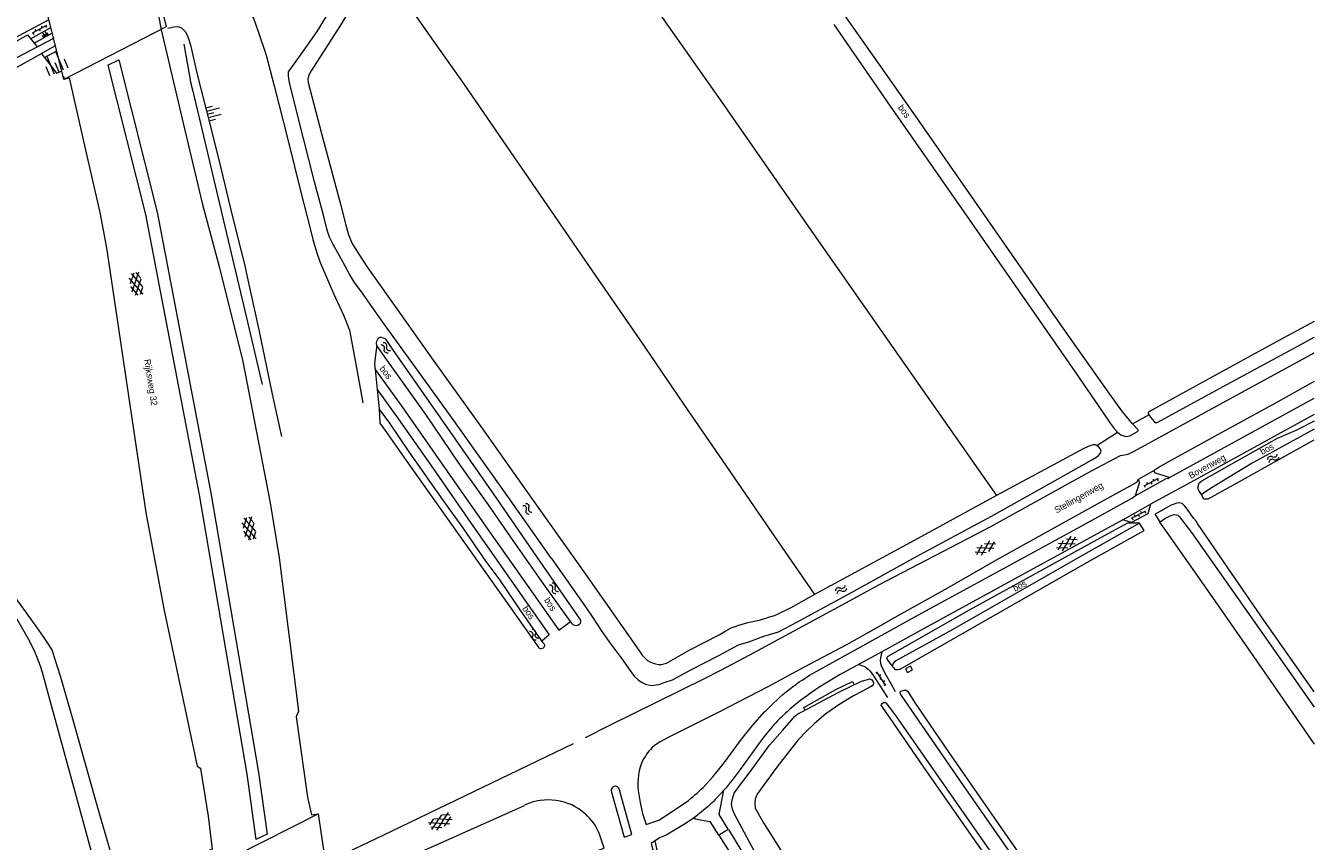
# Model space of a CAD drawing. Header units: metres. Extents: x 195864 to 198202, y 543264 to 544906.
# Tile 70 of 79: x 197845 to 198202, y 544133 to 544359. Entities that reach past the tile are written whole.
import ezdxf

# ---------------------------------------------------------------- set-up
doc = ezdxf.new("R2010")
doc.units = ezdxf.units.M
doc.header["$MEASUREMENT"] = 0
for name, color, linetype, lineweight in [('Level 12', 7, 'Continuous', 0), ('Level 14', 7, 'Continuous', 0), ('Level 19', 7, 'Continuous', 0), ('Level 28', 7, 'Continuous', 0), ('Level 29', 7, 'Continuous', 0), ('Level 33', 7, 'Continuous', 0), ('Level 34', 7, 'Continuous', 0), ('Level 41', 7, 'Continuous', 0), ('Level 43', 7, 'Continuous', 0)]:
    doc.layers.add(name, color=color, linetype=linetype, lineweight=lineweight)
doc.styles.add('Style-CHAR_FAST_FONT', font='CHAR_FAST_FONT.shx')

# ---------------------------------------------------------------- blocks, each defined once
blk = doc.blocks.new('GVTP4')
at = {"layer": 'Level 41', "color": 7, "linetype": 'Continuous', "lineweight": 0}
for p, q in [((0, 0.6), (1.8, 1.65)), ((0, -0.75), (4.2, 1.65)), ((0, 1.35), (5.1, -1.55)), ((0, 0), (2.7, -1.55)), ((1.1, -1.55), (6.2, 1.35)), ((2, 1.65), (6.2, -0.75)), ((3.5, -1.55), (6.2, 0)), ((4.4, 1.65), (6.2, 0.6))]:
    blk.add_line(p, q, dxfattribs=at)
blk = doc.blocks.new('WA_86')
at = {"layer": 'Level 43', "color": 7, "linetype": 'Continuous', "lineweight": 0, "extrusion": (0, 0, -1)}
for centre in [(-0.75, 0.05), (-0.75, -0.85)]:
    blk.add_arc(centre, 0.85, 28.0724, 151.9275, dxfattribs=at)
at = {"layer": 'Level 43', "color": 7, "linetype": 'Continuous', "lineweight": 0}
for centre in [(2.25, 0.85), (2.25, -0.05)]:
    blk.add_arc(centre, 0.85, 208.0725, 331.9276, dxfattribs=at)
blk = doc.blocks.new('WA_52')
at = {"layer": 'Level 43', "color": 7, "linetype": 'Continuous', "lineweight": 0, "extrusion": (0, 0, -1)}
for centre in [(-0.75, 0.05), (-0.75, -0.85)]:
    blk.add_arc(centre, 0.85, 28.0726, 151.9276, dxfattribs=at)
at = {"layer": 'Level 43', "color": 7, "linetype": 'Continuous', "lineweight": 0}
for centre in [(2.25, 0.85), (2.25, -0.05)]:
    blk.add_arc(centre, 0.85, 208.0724, 331.9274, dxfattribs=at)
blk = doc.blocks.new('WA_101')
at = {"layer": 'Level 43', "color": 7, "linetype": 'Continuous', "lineweight": 0, "extrusion": (0, 0, -1)}
for centre in [(-0.75, 0.05), (-0.75, -0.85)]:
    blk.add_arc(centre, 0.85, 28.0725, 151.9275, dxfattribs=at)
at = {"layer": 'Level 43', "color": 7, "linetype": 'Continuous', "lineweight": 0}
for centre in [(2.25, 0.85), (2.25, -0.05)]:
    blk.add_arc(centre, 0.85, 208.0725, 331.9275, dxfattribs=at)
blk = doc.blocks.new('WA_121')
at = {"layer": 'Level 43', "color": 7, "linetype": 'Continuous', "lineweight": 0, "extrusion": (0, 0, -1)}
for centre in [(-0.75, 0.05), (-0.75, -0.85)]:
    blk.add_arc(centre, 0.85, 28.0726, 151.9276, dxfattribs=at)
at = {"layer": 'Level 43', "color": 7, "linetype": 'Continuous', "lineweight": 0}
for centre in [(2.25, 0.85), (2.25, -0.05)]:
    blk.add_arc(centre, 0.85, 208.0724, 331.9274, dxfattribs=at)
blk = doc.blocks.new('OVTP6')
at = {"layer": 'Level 41', "color": 7, "linetype": 'Continuous', "lineweight": 0}
for p, q in [((0, 0), (4.5, 0)), ((0.25, 0), (0.25, 0.5)), ((1.25, 0), (1.25, -0.5)), ((2.25, 0), (2.25, 0.5)), ((4.25, 0), (4.25, 0.5)), ((3.25, 0), (3.25, -0.5))]:
    blk.add_line(p, q, dxfattribs=at)
blk = doc.blocks.new('TA')
at = {"layer": 'Level 43', "color": 7, "linetype": 'Continuous', "lineweight": 0}
for p, q in [((0, 0), (0, -0.5)), ((0.25, 0), (0.25, -1)), ((0.5, 0), (0.5, -0.5)), ((-0.5, 0), (-0.5, -0.5)), ((-0.25, 0), (-0.25, -1))]:
    blk.add_line(p, q, dxfattribs=at)
blk = doc.blocks.new('WA_190')
at = {"layer": 'Level 43', "color": 7, "linetype": 'Continuous', "lineweight": 0, "extrusion": (0, 0, -1)}
for centre in [(-0.75, 0.05), (-0.75, -0.85)]:
    blk.add_arc(centre, 0.85, 28.0726, 151.9277, dxfattribs=at)
at = {"layer": 'Level 43', "color": 7, "linetype": 'Continuous', "lineweight": 0}
for centre in [(2.25, 0.85), (2.25, -0.05)]:
    blk.add_arc(centre, 0.85, 208.0723, 331.9273, dxfattribs=at)
blk = doc.blocks.new('GVTP6')
at = {"layer": 'Level 41', "color": 7, "linetype": 'Continuous', "lineweight": 0}
for p, q in [((0, -0.4), (2.6, 1.2)), ((0, 0.4), (2.6, -1.2)), ((1, -1.2), (5, 1.2)), ((1, 1.2), (5, -1.2)), ((3.4, 1.2), (6, -0.4)), ((3.4, -1.2), (6, 0.4))]:
    blk.add_line(p, q, dxfattribs=at)
blk = doc.blocks.new('WA_193')
at = {"layer": 'Level 43', "color": 7, "linetype": 'Continuous', "lineweight": 0, "extrusion": (0, 0, -1)}
for centre in [(-0.75, 0.05), (-0.75, -0.85)]:
    blk.add_arc(centre, 0.85, 28.0726, 151.9276, dxfattribs=at)
at = {"layer": 'Level 43', "color": 7, "linetype": 'Continuous', "lineweight": 0}
for centre in [(2.25, 0.85), (2.25, -0.05)]:
    blk.add_arc(centre, 0.85, 208.0724, 331.9274, dxfattribs=at)

msp = doc.modelspace()

# ---------------------------------------------------------------- linework, layer by layer
at = {"layer": 'Level 12', "color": 7, "linetype": 'Continuous', "lineweight": 13}
msp.add_line((198089.1, 544179.91), (198090.53, 544180.67), dxfattribs=at)
at = {"layer": 'Level 12', "color": 7, "linetype": 'Continuous', "lineweight": 13, "flags": 128}
msp.add_lwpolyline([(198090.53, 544180.67), (198090.02, 544181.64), (198088.59, 544180.88), (198089.1, 544179.91)], dxfattribs=at)
at = {"layer": 'Level 14', "color": 7, "linetype": 'Continuous', "lineweight": 13}
msp.add_line((197926.03, 544140.78), (197932.75, 544095.58), dxfattribs=at)
at = {"layer": 'Level 14', "color": 7, "linetype": 'Continuous', "lineweight": 13, "flags": 128}
for points in [[(197846.37, 544381.46), (197874.36, 544397.7), (197883.98, 544358.63), (197855.62, 544344.04), (197846.37, 544381.46)], [(197932.75, 544095.58), (197901.06, 544081.65), (197895.62, 544125.39), (197926.03, 544140.78), (197932.75, 544095.58)]]:
    msp.add_lwpolyline(points, dxfattribs=at)
at = {"layer": 'Level 19', "color": 7, "linetype": 'Continuous', "lineweight": 0}
for p, q in [((198159.05, 544221.63), (198157.72, 544223.72)), ((198154.69, 544219.18), (198153.37, 544221.24)), ((197990.62, 544211.43), (198000, 544198.11)), ((197992.68, 544191.63), (197995.91, 544193.99)), ((197989.98, 544190.34), (197987.98, 544188.61))]:
    msp.add_line(p, q, dxfattribs=at)
at = {"layer": 'Level 19', "color": 7, "linetype": 'Continuous', "lineweight": 0, "flags": 128}
for points in [[(197941.52, 544374.4), (197932.04, 544358.76), (197924.13, 544346.44), (197923.63, 544345.63), (197923.35, 544344.93), (197923.15, 544344.17), (197923.25, 544343.17), (197927, 544329.11), (197932.22, 544309.52), (197933.63, 544304.1), (197934.46, 544301), (197935.46, 544298.62), (197937.07, 544295.96), (197939.7, 544291.97), (197946.88, 544281.86), (197958.31, 544265.72), (197971.51, 544247.3), (197985.13, 544228.15), (198000, 544207.08)], [(198068.74, 544359.22), (198084.37, 544336.63), (198103.28, 544309.56), (198121.79, 544282.89), (198135.48, 544263.25), (198142.08, 544253.53), (198145.28, 544248.87), (198146.33, 544247.44), (198147.3, 544246.38), (198148.22, 544245.67), (198149.6, 544245.24), (198150.66, 544245.42), (198152.16, 544246.19), (198152.78, 544246.59), (198153.02, 544246.8), (198153.01, 544247.1), (198152.61, 544247.47), (198151.87, 544248.23), (198151.42, 544248.77), (198148.48, 544252.29), (198145.1, 544256.97), (198132.23, 544275.19), (198111.37, 544305.19), (198090.7, 544334.89), (198068.36, 544366.7)], [(197990.62, 544211.43), (197978.51, 544228.57), (197962.68, 544250.94), (197943.64, 544277.21), (197937.87, 544285.56), (197936.14, 544287.86), (197934.74, 544290.12), (197932.35, 544294.59), (197930.24, 544298.35), (197929.22, 544300.43), (197928.55, 544302.33), (197927.59, 544306.09), (197925.05, 544315.74), (197920.43, 544333.9), (197918.15, 544343.18), (197917.89, 544344.24), (197917.83, 544345.22), (197917.84, 544346.19), (197921.12, 544350.79), (197925.75, 544357.32), (197928.24, 544361.37)], [(198201.71, 544277.04), (198192.11, 544271.92), (198175.39, 544262.79), (198156.94, 544252.6), (198156.21, 544252.18), (198155.87, 544251.95), (198155.71, 544251.73), (198155.73, 544251.47), (198155.91, 544251.21), (198156.42, 544250.54), (198157.3, 544249.44), (198157.58, 544249.12), (198157.84, 544249.08), (198158.14, 544249.07), (198158.44, 544249.17), (198161.31, 544250.72), (198178.76, 544260.29), (198196.97, 544270.11), (198201.71, 544272.73)], [(197996.34, 544193.4), (197988.43, 544204.44), (197979.39, 544217.39), (197973.19, 544226.32), (197964.82, 544238.14), (197956.08, 544250.91), (197944.58, 544267.11), (197942.26, 544270.43), (197942.18, 544271.01), (197942.26, 544271.57), (197942.55, 544272.17), (197942.83, 544272.51), (197943.09, 544272.69), (197943.45, 544272.69), (197943.97, 544272.57), (197944.37, 544272.41), (197944.76, 544272.05), (197946.66, 544269.32), (197961.87, 544247.52), (197974.56, 544229.28), (197987.42, 544210.66), (197998.64, 544194.36)], [(197837.32, 544105.5), (197842.47, 544107.79), (197863.11, 544116.46), (197864.05, 544117.06), (197864.95, 544117.76), (197865.51, 544118.45), (197865.87, 544119.47), (197866.03, 544120.37), (197861.52, 544136.71), (197851.77, 544172.41), (197849.77, 544179.9), (197849.23, 544181.68), (197848.31, 544184.08), (197847.49, 544186.08), (197845.79, 544189.32), (197842.95, 544194.26), (197836.35, 544203.64), (197819.6, 544227.92), (197791.72, 544268.21)], [(197988.29, 544188.14), (197981.99, 544197.25), (197976.37, 544205.44), (197972.52, 544210.63), (197966.04, 544220.02), (197960.62, 544227.59), (197951.26, 544240.97), (197945.88, 544248.87), (197942.89, 544252.9), (197943.1, 544248.9), (197944.56, 544246.9), (197950.38, 544238.55), (197964.96, 544218.02), (197979.35, 544197.66), (197987.11, 544186.69)], [(198201.71, 544247.24), (198194.99, 544243.6), (198184.49, 544237.84), (198173.51, 544231.08), (198170.55, 544229.2), (198170.68, 544228.74), (198170.88, 544228.26), (198171.16, 544228), (198171.4, 544227.92), (198172.36, 544227.97), (198179.52, 544231.95), (198194.43, 544240.28), (198201.71, 544244.34)], [(198000, 544198.11), (198002.31, 544194.68), (198004.58, 544191.27), (198007.02, 544187.74), (198010.35, 544183.31), (198012, 544180.94), (198013.54, 544178.9), (198014.62, 544177.85), (198015.55, 544177.18), (198016.61, 544176.68), (198018.25, 544176.27), (198020.33, 544176.54), (198022.34, 544177.28), (198024.14, 544177.87), (198029.35, 544180.76), (198036.76, 544184.54), (198042.35, 544187.53), (198045.24, 544188.39), (198049.43, 544189.93), (198053.43, 544191.18), (198055.54, 544192.23), (198058.29, 544193.74), (198073.65, 544202.07), (198091.45, 544211.9), (198112.39, 544223.14), (198128.7, 544232.32), (198140.16, 544238.76), (198141.24, 544239.37), (198141.99, 544239.93), (198142.51, 544240.52), (198142.73, 544241.16), (198142.6, 544241.72), (198142.18, 544242.19), (198141.56, 544242.77), (198141.22, 544242.91), (198140.54, 544242.88), (198139.58, 544242.66), (198137.94, 544241.93), (198130.73, 544238.05), (198113.76, 544228.91), (198090.95, 544216.42), (198063.37, 544201.49), (198056.83, 544197.82), (198054.2, 544196.46), (198053.12, 544195.91), (198052.22, 544195.61), (198050.7, 544195.16), (198048.07, 544194.31), (198044.93, 544193.61), (198042.02, 544192.79)], [(198201.71, 544174.51), (198187.99, 544194.12), (198178.8, 544207.37), (198169.42, 544221.17), (198169.02, 544221.77), (198168.33, 544222.65), (198167.49, 544223.82), (198166.64, 544225.02), (198165.91, 544225.95), (198165.13, 544226.65), (198164.45, 544226.86), (198163.73, 544226.78), (198162.09, 544226.21), (198157.72, 544223.72)], [(198159.05, 544221.63), (198160.35, 544222.56), (198161.83, 544223.29), (198162.91, 544223.66), (198163.57, 544223.54), (198163.99, 544223.4), (198164.39, 544223), (198164.69, 544222.59), (198167.7, 544218.6), (198186.53, 544191.91), (198201.71, 544170.32)], [(198153.37, 544221.24), (198135.12, 544210.85), (198101.68, 544191.76), (198085.95, 544183.11), (198085.45, 544182.74), (198085.14, 544182.34), (198085, 544181.94), (198085, 544181.56), (198085.3, 544181.24), (198085.52, 544180.93), (198085.71, 544180.75), (198086.09, 544180.69), (198086.51, 544180.71), (198087.09, 544180.85), (198105.69, 544191.42), (198139.62, 544210.8), (198154.69, 544219.18)], [(198000, 544207.08), (198014.98, 544185.77), (198015.68, 544184.7), (198016.41, 544183.94), (198017.21, 544183.22), (198017.79, 544182.81), (198018.51, 544182.53), (198019.4, 544182.28), (198020.26, 544182.1), (198021, 544182.07), (198022.42, 544182.52), (198028.95, 544186.19), (198037.01, 544190.36), (198038.85, 544191.47), (198040.3, 544192.24), (198042.02, 544192.79)], [(197839.99, 544203.72), (197848.13, 544192.44), (197850.07, 544189.7), (197851.55, 544187.48), (197852.45, 544185.98), (197852.97, 544184.16), (197854.61, 544178.96), (197857.98, 544167.48), (197864.98, 544142.53), (197870.59, 544123.11), (197871.23, 544120.55), (197871.49, 544119.11), (197871.21, 544117.77), (197869.45, 544115.15), (197867.87, 544113.56), (197866.21, 544112.24), (197864.29, 544111.28), (197857.39, 544108.46), (197837.75, 544100.35)], [(198046.65, 544130.7), (198041.98, 544139.31), (198041.25, 544140.65), (198040.72, 544142.06), (198040.43, 544143.5), (198040.67, 544144.88), (198041.2, 544146.49), (198042.33, 544148.19), (198045.31, 544151.99), (198050.92, 544159.74), (198054.54, 544163.82), (198057, 544166.68), (198057.9, 544167.68), (198058.77, 544168.43), (198060.31, 544169.2), (198063.04, 544170.63), (198070.16, 544174.43), (198076.42, 544177.45), (198078.4, 544178.04), (198078.66, 544178.12), (198078.96, 544178.09), (198079.28, 544177.87), (198079.58, 544177.51), (198079.75, 544177.01), (198079.61, 544176.61), (198079.33, 544176.21), (198078.91, 544175.91), (198076.48, 544174.59), (198074.19, 544173.46), (198070.4, 544171.14), (198066.59, 544168.41), (198063.41, 544165.78), (198061.12, 544163.54), (198058.91, 544161.29), (198053.02, 544153.72), (198048.45, 544147.55), (198047.56, 544146.2), (198047.01, 544144.86), (198046.91, 544143.66), (198047, 544142.32), (198049.32, 544138.29), (198056.55, 544126.72)], [(198130.48, 544111.55), (198104.67, 544148.62), (198087.47, 544173.54), (198087.2, 544174.02), (198087.12, 544174.35), (198087.16, 544174.57), (198087.34, 544174.73), (198088.28, 544175), (198088.48, 544175.02), (198088.78, 544174.98), (198089.16, 544174.75), (198089.54, 544174.21), (198091.3, 544171.4), (198100.62, 544157.71), (198115.46, 544136.36), (198139.19, 544102.3)], [(198200.37, 544000), (198188.01, 544017.59), (198159.94, 544058.27), (198142.13, 544084.16), (198120.01, 544115.89), (198093.68, 544153.71), (198082.1, 544170.45), (198081.88, 544170.78), (198081.94, 544171.06), (198082.1, 544171.33), (198082.38, 544171.53), (198082.64, 544171.65), (198082.82, 544171.63), (198083.04, 544171.59), (198083.24, 544171.43), (198085.86, 544167.97), (198111.75, 544130.76), (198137.21, 544094.35), (198157.34, 544065.25), (198177.12, 544036.41), (198198.8, 544005.59), (198201.71, 544001.22)]]:
    msp.add_lwpolyline(points, dxfattribs=at)
at = {"layer": 'Level 19', "color": 7, "linetype": 'Continuous', "lineweight": 0, "extrusion": (0, 0, -1)}
for centre, radius, start, end in [((-197997.41, 544194.06), 1.26, 166.0188, 328.3808), ((-197987.74, 544187.38), 0.933, 125.4463, 313.007)]:
    msp.add_arc(centre, radius, start, end, dxfattribs=at)
at = {"layer": 'Level 28', "color": 7, "linetype": 'Continuous', "lineweight": 0}
for p, q in [((197847.45, 544354.11), (197852.49, 544356.91)), ((198151.42, 544248.77), (198155.91, 544251.21)), ((198141.56, 544242.77), (198147.3, 544246.38))]:
    msp.add_line(p, q, dxfattribs=at)
at = {"layer": 'Level 28', "color": 7, "linetype": 'Continuous', "lineweight": 0, "flags": 128}
for points in [[(198000, 544390.87), (198013.79, 544371.94), (198037.98, 544337.52), (198062.4, 544302.36), (198088.17, 544265.5), (198113.76, 544228.91)], [(197885.22, 544369.44), (197888.29, 544370.82), (197890.87, 544371.37), (197893.89, 544371.6), (197896.55, 544371.5), (197899.86, 544370.75), (197902.68, 544368.16), (197905.83, 544364.22), (197908.16, 544361.01), (197909.48, 544357.35), (197911.66, 544350.79), (197913.87, 544342.31), (197917.64, 544327.39), (197921.35, 544312.5), (197923.63, 544303.52), (197924.6, 544299.76), (197925.55, 544296.34), (197926.57, 544293.36), (197928.36, 544289.36), (197930.29, 544284.83), (197933.14, 544278.65), (197934.73, 544274.69), (197936.61, 544264.25), (197938.39, 544254.53)], [(197946.16, 544371.49), (197956.87, 544356.25), (197966.42, 544342.65), (197983.47, 544317.92), (197995.45, 544300.52), (198000, 544293.71)], [(197884.46, 544358.21), (197886.06, 544358.64), (197887.2, 544358.72), (197888.26, 544358.36), (197889.28, 544357.3), (197889.7, 544356.46), (197890.22, 544355.1), (197890.67, 544353.52), (197892.68, 544345.02), (197895.47, 544333.85), (197898.53, 544321.77), (197902.36, 544305.99), (197904.74, 544296.53), (197905.75, 544292.53), (197906.25, 544290.29), (197909.58, 544274.78), (197913.3, 544256.96), (197915.88, 544245.2)], [(197888.87, 544353.84), (197890.4, 544345.04), (197890.71, 544343.3), (197891.33, 544340.8), (197894.8, 544326.44), (197900.63, 544301.45), (197906.24, 544278.05), (197910.59, 544259.61)], [(197850.31, 544350.13), (197853.64, 544345.78), (197855.05, 544346.38)], [(198000, 544293.71), (198015.09, 544271.97), (198028.62, 544252.01), (198038.85, 544237.15), (198053.35, 544216.08), (198063.37, 544201.49)], [(197942.26, 544270.43), (197941.88, 544267.78), (197941.63, 544265.32), (197941.83, 544263.78), (197942.38, 544258.22), (197942.89, 544252.9)], [(197941.83, 544263.78), (197949.47, 544253.12), (197961.17, 544236.35), (197973.9, 544218.2), (197983.85, 544204.07), (197992.68, 544191.63)], [(197942.38, 544258.22), (197948.26, 544249.97), (197958.49, 544235.43), (197967.6, 544222.3), (197979.35, 544205.44), (197989.98, 544190.34)], [(198170.55, 544229.2), (198169.79, 544230.25), (198169.54, 544230.99), (198169.68, 544231.57), (198169.8, 544232.17), (198170.02, 544232.49), (198170.59, 544232.98), (198178.91, 544237.63), (198191.55, 544244.74), (198197.4, 544247.27)], [(198201.71, 544249.5), (198197.4, 544247.27)], [(198153.37, 544221.24), (198150.06, 544221.23), (198142.54, 544217.18), (198122.02, 544205.78), (198106.21, 544197.12), (198090.34, 544188.11), (198083.67, 544184.35), (198083.43, 544184.05), (198083.47, 544183.71), (198083.85, 544182.95), (198085, 544181.56)], [(198158.88, 544221.51), (198160.75, 544218.96), (198174.83, 544198.77), (198188.64, 544178.91), (198201.71, 544160.06)], [(198060.76, 544169.44), (198060.47, 544170.24), (198069.3, 544175.23), (198073.91, 544177.42), (198074.42, 544176.49)]]:
    msp.add_lwpolyline(points, dxfattribs=at)
at = {"layer": 'Level 29', "color": 7, "linetype": 'Continuous', "lineweight": 0}
for p, q in [((197846.44, 544355.32), (197852.1, 544358.39)), ((197867.81, 544347.98), (197870.84, 544349.46)), ((198161.67, 544233.83), (198201.71, 544255.81)), ((198148.72, 544222.14), (198156.42, 544226.46)), ((197944.07, 544134.85), (197996.74, 544160.21)), ((198048.83, 544161.34), (198042.87, 544153.02)), ((198038.33, 544147.28), (198036.28, 544145.08)), ((197911.9, 544135.16), (197908.78, 544133.64))]:
    msp.add_line(p, q, dxfattribs=at)
at = {"layer": 'Level 29', "color": 7, "linetype": 'Continuous', "lineweight": 0, "flags": 128}
for points in [[(197881.86, 544361.77), (197882.57, 544357.77), (197889.17, 544330.02), (197894.06, 544309.48), (197898.66, 544292.28), (197905.21, 544265.97), (197912.72, 544226.83), (197915.21, 544211.67), (197920.56, 544169.2), (197919.93, 544167.66), (197923.07, 544145.4), (197924.19, 544140.49), (197926.03, 544140.77)], [(197833.32, 544350.94), (197851.59, 544360.63)], [(197764.9, 544313.39), (197765.49, 544312.03), (197777.58, 544318.68), (197794.72, 544328.2), (197823.42, 544343.77), (197845.58, 544356.36), (197848.3, 544353.09)], [(197840.53, 544349.05), (197852.85, 544355.45), (197852.95, 544355.51)], [(197839.93, 544345.97), (197846.51, 544349.6), (197853.34, 544353.43), (197853.45, 544353.49)], [(197849.42, 544351.23), (197850.31, 544350.13), (197853.68, 544351.95)], [(197867.81, 544347.98), (197878.29, 544306.63), (197893.12, 544229.04), (197906.3, 544151.73), (197908.78, 544133.64)], [(197870.84, 544349.46), (197881.52, 544307.32), (197896.37, 544229.62), (197909.57, 544152.21), (197911.9, 544135.16)], [(197855.54, 544344.94), (197855.74, 544344.12), (197857.11, 544344.48)], [(197857.11, 544344.48), (197862.04, 544322.92), (197865.61, 544307.25), (197867.48, 544297.42), (197873.51, 544256.5), (197878.33, 544224.18), (197883.33, 544197.54), (197892.55, 544154), (197893.56, 544153.31), (197893.47, 544153.29), (197895.56, 544140.13), (197896.69, 544131.03), (197896.03, 544130.84), (197896.75, 544125.54), (197895.63, 544125.39)], [(198000, 544161.87), (198006.96, 544165.36), (198032.94, 544178.26), (198037.51, 544180.57), (198045.53, 544184.75), (198061.03, 544193.21), (198072.23, 544199.27), (198081.02, 544204.02), (198092.22, 544209.88), (198105.68, 544216.91), (198112.18, 544220.32), (198132.02, 544231.3), (198140.05, 544235.69), (198148.06, 544239.92), (198150.18, 544240.31), (198151.9, 544241.18), (198173.48, 544252.99), (198201.71, 544268.4)], [(198201.71, 544260.4), (198190.77, 544254.36), (198175.91, 544246.22), (198162.21, 544238.64), (198159.07, 544236.89), (198157.38, 544235.81), (198153, 544233.35), (198152.5, 544232.52), (198146, 544228.89), (198132.95, 544221.73), (198113.73, 544210.94), (198100.22, 544203.23), (198086.5, 544195.54), (198080.48, 544192.15), (198072.26, 544187.55), (198060.72, 544181.42), (198050.49, 544175.94), (198036.54, 544168.7), (198027.87, 544164.39), (198023.12, 544162.03), (198020.71, 544160.73), (198019.09, 544159.68)], [(198201.71, 544251.27), (198167.49, 544232.45), (198156.42, 544226.46), (198155.68, 544223.77), (198151.11, 544221.43), (198148.72, 544222.14), (198117.81, 544205.27), (198094.63, 544192.55), (198081.23, 544185.11), (198070.48, 544179.33), (198066.11, 544176.67)], [(198064.05, 544180.3), (198092.17, 544195.81), (198124.36, 544213.41), (198142.96, 544223.56), (198151.39, 544228.24), (198152.17, 544228.81), (198160.95, 544233.66), (198161.18, 544233.57), (198161.67, 544233.84), (198157.76, 544235.1), (198157.36, 544235.84)], [(198153, 544233.32), (198153.37, 544232.62), (198152.17, 544228.81)], [(198082.06, 544185.58), (198081.69, 544183.94), (198081.59, 544183.18), (198081.64, 544182.56), (198081.8, 544181.94), (198083.17, 544179.27), (198084.55, 544176.84), (198085.7, 544174.65)], [(198075.67, 544182.12), (198077.1, 544181.61), (198077.74, 544181.3), (198078.24, 544180.82), (198078.83, 544180.28), (198079.77, 544178.93), (198081.17, 544176.68), (198083.59, 544173.01)], [(198032.64, 544148.09), (198035.28, 544151), (198038.42, 544154.87), (198042.95, 544161.03), (198046.29, 544165.19), (198049.7, 544169.05)], [(198007.21, 544146.77), (198010.7, 544134.28), (198012.82, 544135.01), (198009.42, 544147.41)], [(198030.08, 544139.65), (198030.27, 544139.36), (198034.43, 544138.65), (198036.86, 544134.87), (198039.55, 544136.57), (198036.99, 544140.6), (198038.33, 544147.28)], [(198014.8, 544146.15), (198015.14, 544143.92), (198015.81, 544140.83), (198016.78, 544137.79), (198018.92, 544138.52), (198020.29, 544139.05), (198022.19, 544140.2), (198027.92, 544144.01)], [(197937.55, 544122.71), (197951.98, 544129.14), (197983.15, 544143.12)], [(198033.17, 544142.13), (198030.09, 544139.65), (198027.39, 544137.88), (198022.32, 544134.89), (198020.51, 544134.1), (198018.22, 544132.59), (198019.79, 544126.55), (198026.04, 544103.33), (198023.76, 544113.88), (198020.29, 544128.55), (198019.29, 544133.3)], [(198039.63, 544136.44), (198043.27, 544130.3), (198044.32, 544128.69), (198045.19, 544127.33), (198046.12, 544125.62), (198047.39, 544123.26), (198048.55, 544120.25), (198049.32, 544117.4), (198050.1, 544114.34), (198050.6, 544110.56), (198050.68, 544106.52), (198050.74, 544103.55), (198050.84, 544100.12), (198051.2, 544096.69), (198051.75, 544094.29), (198052.23, 544091.73), (198053.57, 544087.48), (198055.26, 544082.03), (198058.22, 544072.15), (198064.14, 544053.22), (198070.07, 544033.86), (198076.33, 544013.68), (198080.77, 544000)], [(197928.17, 544126.46), (197930.79, 544127.7), (197930.48, 544128.44), (197944.07, 544134.85)], [(198000, 544129.39), (198005.17, 544131.26), (198003.82, 544135.44)], [(198077.61, 544000), (198068.83, 544027.43), (198060.89, 544052.67), (198053.59, 544076.68), (198049.64, 544090.3), (198048.98, 544092.52), (198048.6, 544093.85), (198048.14, 544095.79), (198048.03, 544097.63), (198048.02, 544099.57), (198047.91, 544101.39), (198048.02, 544103.13), (198047.26, 544103.44), (198047.23, 544105.12), (198047.15, 544108.82), (198046.82, 544111.5), (198046.32, 544114.6), (198045.76, 544117.04), (198044.04, 544122.09), (198043.16, 544124.16), (198040.24, 544128.9), (198040.52, 544129.3), (198037.01, 544134.87)]]:
    msp.add_lwpolyline(points, dxfattribs=at)
at = {"layer": 'Level 29', "color": 7, "linetype": 'Continuous', "lineweight": 0, "extrusion": (0, 0, -1)}
for centre, radius, start, end in [((-198093.17, 544128.38), 59.53, 43.092, 60.7065), ((-197885.62, 544272.78), 197.67, 217.2929, 219.4124), ((-198009.06, 544170.73), 37.4, 223.2991, 229.8747)]:
    msp.add_arc(centre, radius, start, end, dxfattribs=at)
at = {"layer": 'Level 29', "color": 7, "linetype": 'Continuous', "lineweight": 0}
for centre, radius, start, end in [((198104.09, 544114.59), 72.78, 121.4601, 130.2894), ((198093.47, 544127.83), 55.81, 130.7605, 143.108), ((198028.47, 544149.07), 14.16, 131.4943, 156.3528), ((198031.62, 544149.1), 17.08, 160.6666, 189.9384), ((198008.27, 544147.24), 1.16, 8.5187, 203.7826), ((197951.97, 544236.32), 119.54, 309.445, 312.4383), ((197989.78, 544129.3), 15.33, 48.1709, 115.607), ((197989.79, 544129.31), 15.32, 23.6081, 48.1725)]:
    msp.add_arc(centre, radius, start, end, dxfattribs=at)

# ---------------------------------------------------------------- block references
at = {"layer": 'Level 41', "color": 7, "linetype": 'Continuous', "lineweight": 0}
for name, p, xscale, yscale, zscale, rotation in [('OVTP6', (197850.83, 544358.98), 1.000000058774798, 1.000000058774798, 1.000000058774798, 208.4906206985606), ('GVTP4', (197874.99, 544290.46), 0.9999987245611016, 0.9999987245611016, 0.9999987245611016, 281.032400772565), ('OVTP6', (198158.5, 544233.55), 1.000002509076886, 1.000002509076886, 1.000002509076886, 207.4504289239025), ('GVTP4', (197906.24, 544222.73), 1.000000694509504, 1.000000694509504, 1.000000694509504, 281.3056941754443), ('OVTP6', (198155.05, 544224.57), 1.000000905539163, 1.000000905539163, 1.000000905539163, 207.4444637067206), ('GVTP6', (198113.3, 544215.73), 1.000000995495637, 1.000000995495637, 1.000000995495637, 208.7979476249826), ('GVTP6', (198130.62, 544214.16), 1.000000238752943, 1.000000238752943, 1.000000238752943, 28.85431161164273), ('OVTP6', (198083.16, 544176.33), 0.9999996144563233, 0.9999996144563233, 0.9999996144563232, 123.1177548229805), ('GVTP4', (197957.2, 544137.15), 1.000000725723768, 1.000000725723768, 1.000000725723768, 26.42306188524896)]:
    msp.add_blockref(name, p, dxfattribs=dict(at, xscale=xscale, yscale=yscale, zscale=zscale, rotation=rotation))
at = {"layer": 'Level 43', "color": 7, "linetype": 'Continuous', "lineweight": 0}
for name, p, xscale, yscale, zscale, rotation in [('TA', (197850.79, 544355.97), 1.508115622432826, 1.508115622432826, 1.508115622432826, 209.0803790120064), ('TA', (197854.34, 544346.08), 5.502461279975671, 5.502461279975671, 5.502461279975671, 202.921034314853), ('TA', (197895.34, 544334.4), 3.755908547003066, 3.755908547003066, 3.755908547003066, 104.0843634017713), ('WA_52', (197945.72, 544268.63), 0.9999997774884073, 0.9999997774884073, 0.9999997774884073, 132.5374245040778), ('WA_193', (198191.62, 544239.9), 0.9999996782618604, 0.9999996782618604, 0.9999996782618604, 209.026279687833), ('WA_121', (197983.03, 544226.42), 0.9999992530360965, 0.9999992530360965, 0.9999992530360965, 306.9046890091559), ('WA_101', (197992.2, 544201.95), 1.000001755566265, 1.000001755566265, 1.000001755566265, 126.512537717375), ('WA_190', (198072.02, 544203.57), 0.9999989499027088, 0.9999989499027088, 0.9999989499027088, 209.3707612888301), ('WA_86', (197986.72, 544189.09), 1.000001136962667, 1.000001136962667, 1.000001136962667, 127.0649320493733)]:
    msp.add_blockref(name, p, dxfattribs=dict(at, xscale=xscale, yscale=yscale, zscale=zscale, rotation=rotation))

# ---------------------------------------------------------------- texts
at = {"layer": 'Level 33', "color": 7, "linetype": 'Continuous', "lineweight": 13, "style": 'Style-CHAR_FAST_FONT'}
for rotation, p in [(306.0905, (198086.37, 544336.26)), (307.6035, (197942.91, 544263.94)), (28.6151, (198187.33, 544240.06)), (26.7955, (198118.86, 544202.24)), (302.7524, (197988.51, 544199.94)), (304.6915, (197982.48, 544197.57))]:
    msp.add_text('bos', height=1.8, rotation=rotation, dxfattribs=at).set_placement(p)
at = {"layer": 'Level 34', "color": 7, "linetype": 'Continuous', "lineweight": 13, "style": 'Style-CHAR_FAST_FONT'}
for s, rotation, p in [('Rijksweg 32', 278.8028, (197877.86, 544266.49)), ('Bovenweg', 28.999, (198167.58, 544233.43)), ('Stellingenweg', 28.8987, (198130.4, 544223.89))]:
    msp.add_text(s, height=1.8, rotation=rotation, dxfattribs=at).set_placement(p)

doc.saveas('drawing.dxf')
